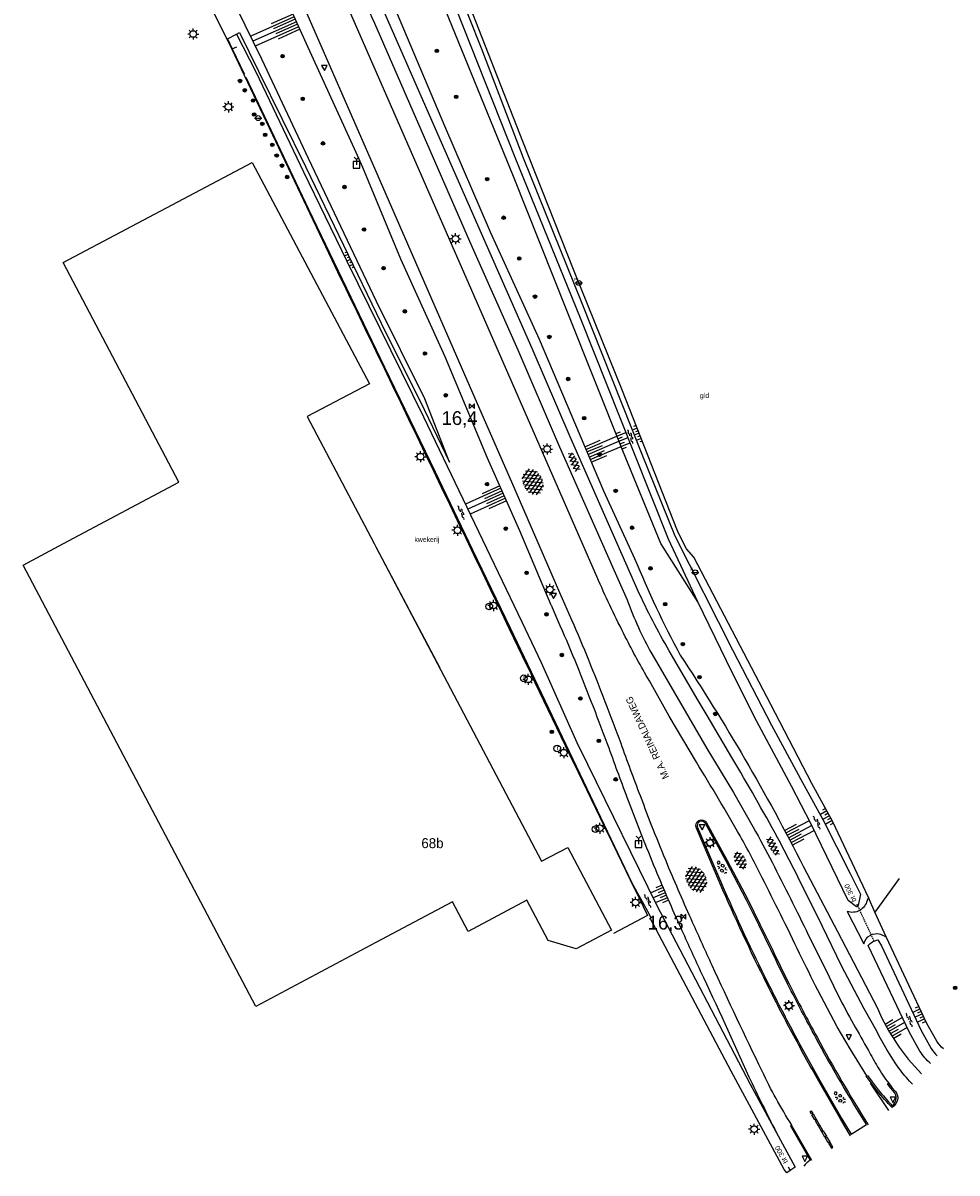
# Model space of a CAD drawing. Header units: metres. Extents: x 121538 to 126242, y 445257 to 454505.
# Tile 19 of 83: x 123936 to 124105, y 449886 to 450094. Entities that reach past the tile are written whole.
import ezdxf
from ezdxf.enums import TextEntityAlignment as Align

# ---------------------------------------------------------------- set-up
doc = ezdxf.new("R2010")
doc.units = ezdxf.units.M
doc.linetypes.add('STIPPELFIJN', pattern=[0.375, 0.25, -0.125])
for name, color, linetype in [('B01_T', 8, 'Continuous'), ('SYMBD01', 8, 'Continuous'), ('SYMBD04', 8, 'Continuous'), ('SYMBD05', 8, 'Continuous'), ('TEK-D05', 8, 'Continuous'), ('TEK-D06', 8, 'Continuous'), ('TEK-D19', 8, 'Continuous'), ('TEK-D20', 7, 'Continuous'), ('TER-T02', 8, 'RASTER'), ('TER-T09', 8, 'Continuous'), ('TOPOT06', 8, 'WALB'), ('TOPOT18', 8, 'STIPPELFIJN'), ('TOPOT21', 8, 'Continuous'), ('TOPOT22', 8, 'Continuous'), ('TOPOT23', 8, 'Continuous'), ('TOPOT26', 8, 'Continuous'), ('TOPOT30', 8, 'Continuous'), ('TOPOT50', 8, 'Continuous'), ('WAT-T00', 8, 'Continuous'), ('WEG-T01', 8, 'Continuous'), ('WEG-T21', 8, 'Continuous'), ('WEG-T23', 12, 'Continuous'), ('Z02', 8, 'Continuous')]:
    doc.layers.add(name, color=color, linetype=linetype)
doc.styles.add('ISO', font='provutr.shx')
doc.styles.add('rtw_iso', font='iso-rtw.shx')
doc.linetypes.add('RASTER', pattern='A,0.25,-0.25,[150,BLOK.SHX,S=0.25,R=0,X=0,Y=0],-0.25,0.25', length=1)
doc.linetypes.add('WALB', pattern='A,0.5,[155,BLOK.SHX,S=0.25,R=0,X=0,Y=0],0.5', length=1)

# ---------------------------------------------------------------- blocks, each defined once
blk = doc.blocks.new('asfalt-xl')
at = {"linetype": 'Continuous'}
for p, q in [((0.41, 2.41), (-1.51, 1.29)), ((0.41, 2.41), (-1.51, 1.29)), ((1.52, 1.29), (-0.43, 2.4)), ((1.52, 1.29), (-0.43, 2.4)), ((1.4, 1.54), (-1.75, -0.3)), ((1.4, 1.54), (-1.75, -0.3)), ((1.41, -1.53), (-1.75, 0.28)), ((1.41, -1.53), (-1.75, 0.28)), ((1.01, 2.03), (-1.74, 0.43)), ((1.01, 2.03), (-1.74, 0.43)), ((1.65, -0.94), (-1.64, 0.94)), ((1.65, -0.94), (-1.64, 0.94)), ((1.64, 0.96), (-1.63, -0.95)), ((1.64, 0.96), (-1.63, -0.95)), ((1.77, -0.29), (-1.4, 1.52)), ((1.77, -0.29), (-1.4, 1.52)), ((1.76, 0.3), (-1.39, -1.53)), ((1.76, 0.3), (-1.39, -1.53)), ((1.75, 0.44), (-1.02, 2.02)), ((1.75, 0.44), (-1.02, 2.02)), ((1.02, -2.03), (-1.74, -0.45)), ((1.02, -2.03), (-1.74, -0.45)), ((0.41, -2.41), (-1.49, -1.33)), ((0.41, -2.41), (-1.49, -1.33)), ((1.75, -0.43), (-1, -2.03)), ((1.75, -0.43), (-1, -2.03)), ((1.53, -1.28), (-0.41, -2.41)), ((1.53, -1.28), (-0.41, -2.41))]:
    blk.add_line(p, q, dxfattribs=at)
blk = doc.blocks.new('asfalt-m')
for p, q in [((-0.63, 0.38), (0.64, 1.04)), ((-0.63, 0.4), (0.66, -0.42)), ((-0.57, -0.3), (0.73, 0.38)), ((-0.53, 1.07), (0.74, 0.27)), ((-0.52, 1.14), (0.54, 1.69)), ((-0.43, 1.75), (0.63, 1.08)), ((-0.56, -0.38), (0.58, -1.1)), ((-0.49, -0.96), (0.67, -0.36)), ((-0.46, -1.19), (0.39, -1.73)), ((-0.34, -1.59), (0.57, -1.11))]:
    blk.add_line(p, q)
blk = doc.blocks.new('water-m')
at = {"linetype": 'Continuous'}
for centre, start, end in [((-0.01, 0.75), 129.7446, 230.2554), ((-0.32, 1.12), 309.7446, 50.2554), ((-0.32, 0.37), 309.7446, 50.2554), ((0.32, 0.01), 129.7446, 230.2554), ((0, 0.38), 309.7446, 50.2554), ((-0.01, -0.74), 129.7446, 230.2554), ((-0.32, -0.37), 309.7446, 50.2554), ((-0.32, -1.12), 309.7446, 50.2554), ((0, -0.37), 309.7446, 50.2554)]:
    blk.add_arc(centre, 0.244, start, end, dxfattribs=at)
blk = doc.blocks.new('talud')
for p, q in [((0, 0.75), (0.5, 0.75)), ((0, 0.5), (1, 0.5)), ((0, 0.25), (0.5, 0.25)), ((0, 0), (1, 0)), ((0, -0.25), (0.5, -0.25)), ((0, -0.5), (1, -0.5)), ((0, -0.75), (0.5, -0.75))]:
    blk.add_line(p, q)
blk = doc.blocks.new('asfalt-l')
for p, q in [((-0.93, 0.18), (0.7, 1.13)), ((-0.89, -0.52), (0.89, 0.52)), ((-0.89, 0.52), (0.89, -0.52)), ((-0.76, 1.01), (0.3, 1.62)), ((-0.7, 1.13), (0.93, 0.18)), ((-0.3, 1.62), (0.76, 1.01)), ((-0.93, -0.18), (0.7, -1.13)), ((-0.76, -1.01), (0.3, -1.62)), ((-0.7, -1.13), (0.93, -0.18)), ((-0.3, -1.62), (0.76, -1.01))]:
    blk.add_line(p, q)
blk = doc.blocks.new('beton-m')
for p, q in [((-0.68, 0.66), (-0.45, 0.52)), ((-0.45, 0.26), (-0.68, 0.13)), ((-0.23, 1.44), (-0.45, 1.31)), ((-0.45, 1.31), (-0.45, 1.05)), ((-0.45, 1.05), (-0.23, 0.92)), ((-0.45, 0.52), (-0.45, 0.26)), ((0, 1.31), (-0.23, 1.44)), ((-0.23, 0.92), (0, 1.05)), ((0, 1.05), (0, 1.31)), ((0, 0.52), (0.23, 0.66)), ((0, 0.26), (0, 0.52)), ((0.23, 0.13), (0, 0.26)), ((0.23, 0.66), (0.45, 0.52)), ((0.45, 0.26), (0.23, 0.13)), ((0.45, 0.52), (0.45, 0.26)), ((-0.45, -0.26), (-0.23, -0.13)), ((-0.45, -0.52), (-0.45, -0.26)), ((-0.23, -0.66), (-0.45, -0.52)), ((-0.23, -0.13), (0, -0.26)), ((0, -0.52), (-0.23, -0.66)), ((0, -0.26), (0, -0.52)), ((0, -1.05), (0.23, -0.92)), ((0.23, -0.92), (0.45, -1.05)), ((0.45, -0.26), (0.68, -0.13)), ((0.45, -0.52), (0.45, -0.26)), ((0.68, -0.66), (0.45, -0.52))]:
    blk.add_line(p, q)
blk = doc.blocks.new('Prov-grensst')
blk.add_line((-0.67, 0), (0.67, 0))
blk.add_circle((0, 0), 0.45)
at = {"style": 'ISO'}
blk.add_text('P', height=0.6, dxfattribs=at).set_placement((-0.61, 0.58), align=Align.MIDDLE)
blk = doc.blocks.new('lichtmast')
for p, q in [((-0.6, 0), (-1, 0)), ((-0.71, 0.71), (-0.42, 0.42)), ((0, 0.6), (0, 1)), ((0.42, 0.42), (0.71, 0.71)), ((0.6, 0), (1, 0)), ((-0.42, -0.42), (-0.71, -0.71)), ((0, -0.6), (0, -1)), ((0.42, -0.42), (0.71, -0.71))]:
    blk.add_line(p, q)
blk.add_circle((0, 0), 0.6)
blk = doc.blocks.new('kilometerpaal')
for p, q in [((-0.44, 0.44), (0.44, -0.44)), ((-0.44, -0.44), (-0.44, 0.44)), ((0.44, 0.44), (-0.44, -0.44)), ((0.44, -0.44), (0.44, 0.44))]:
    blk.add_line(p, q)
at = {"style": 'rtw_iso'}
blk.add_attdef('KILOMETERPAAL', (0.59, 0.87), '', height=2.5, dxfattribs=at)
blk = doc.blocks.new('BOOM')
for radius in [0.315, 0.225, 0.135]:
    blk.add_circle((0, 0), radius)
blk = doc.blocks.new('verkeersbord')
for p, q in [((0.5, 0.32), (-0.5, 0.32)), ((-0.5, 0.32), (0, -0.6)), ((0, -0.6), (0.5, 0.32))]:
    blk.add_line(p, q)
blk = doc.blocks.new('kolk')
blk.add_circle((0, 0), 0.6)
at = {"style": 'ISO'}
blk.add_text('r', height=0.933, dxfattribs=at).set_placement((0.06, -0.33), align=Align.CENTER)
blk = doc.blocks.new('wegwijzer-mp')
for q in [(-0.42, 1.42), (0.42, 1.42), (0, 0)]:
    blk.add_line((0, 1), q)
blk.add_lwpolyline([(-0.6, -0.6), (0.6, -0.6), (0.6, 0.6), (-0.6, 0.6)], close=True)

msp = doc.modelspace()

# ---------------------------------------------------------------- linework, layer by layer
at = {"layer": 'B01_T'}
for points in [[(123943.46, 450000), (123964.34, 450011.16), (123943.36, 450050.9), (123977.63, 450069.02), (123998.82, 450028.92), (123987.58, 450023.01), (123999.7, 450000)], [(124000, 449927.71), (123978.24, 449916.15), (123936.12, 449996.08), (123943.46, 450000)], [(123999.7, 450000), (124000, 449999.44)], [(123999.7, 450000), (124000, 449999.44)], [(124000, 449999.44), (124011.56, 449977.5)], [(124000, 449999.44), (124030.01, 449942.47), (124034.74, 449944.97), (124042.67, 449929.95)], [(124042.67, 449929.95), (124036.23, 449926.57), (124031.21, 449928.12), (124027.34, 449935.41), (124016.72, 449929.75), (124013.89, 449935.08), (124000, 449927.71)]]:
    msp.add_lwpolyline(points, dxfattribs=at)
at = {"layer": 'TER-T02', "flags": 128}
for points in [[(124089.16, 449935.91), (124082.74, 449949.57), (124078.93, 449956.57), (124071.51, 449970.87), (124057.53, 449997.56), (124056.26, 449999.07), (124054.82, 450001.8), (124054.47, 450002.62), (124044.62, 450027.66), (124035.89, 450049.35), (124026.61, 450072.84), (124017.53, 450095.96), (124000.61, 450138.57), (123997.43, 450147.02)], [(123959.33, 450118.64), (123969.07, 450096.69), (123970.71, 450096.02), (123973.9, 450089.56)], [(123974, 450089.62), (123974.8, 450090)], [(123973.9, 450089.56), (123974, 450089.62)], [(124094.72, 449939.36), (124090.35, 449933.21)], [(124090.35, 449933.21), (124089.16, 449935.91)], [(124092.38, 449928.78), (124090.35, 449933.21)], [(124074.65, 449887.12), (124075.02, 449886.41)]]:
    msp.add_lwpolyline(points, dxfattribs=at)
for points in [[(123973.9, 450089.56), (123992.57, 450050.24, -0.00089), (124024.14, 449984.57, 0.002132), (124049.17, 449932.62), (124043.01, 449929.38)], [(124102.73, 449908.47, -0.073021), (124101.53, 449909.87), (124099.73, 449913.08), (124092.38, 449928.78)]]:
    msp.add_lwpolyline(points, format="xyb", dxfattribs=at)
at = {"layer": 'TER-T09'}
for points in [[(124058.29, 449989.46), (124051.6, 449999.99), (124044.7, 450016.8), (124034.57, 450042.21), (124024.92, 450066.48), (124011.47, 450099.53)], [(123974.74, 450092.28), (123975.33, 450092.58), (123978.76, 450085.6), (123987.31, 450068.22), (124000.93, 450039.91), (124008.72, 450024.27), (124013.31, 450014.77)]]:
    msp.add_lwpolyline(points, dxfattribs=at)
for points in [[(124046.83, 449997.31, 0.026404), (124055.1, 449979.81, -0.028245), (124077.43, 449941.44), (124083.54, 449929.72), (124090.81, 449915.81, 0.093418), (124098.77, 449903.94)], [(124031.72, 449988.83), (124033.32, 449985.17, -0.006367), (124036.36, 449977.99, -0.005997), (124042.16, 449962.98, 0.005047), (124045.68, 449953.45, 0.008461), (124050.6, 449940.99, 0.006001), (124055.18, 449930.37, 0.001526), (124058.73, 449922.61, -0.006347), (124067.49, 449903.42, 0.004801), (124072.46, 449893.4)], [(124089.16, 449935.91), (124088.91, 449935.34, -0.456932), (124085.34, 449933.36), (124088.33, 449927.52, -0.423044), (124091.33, 449929.26), (124092.38, 449928.78)]]:
    msp.add_lwpolyline(points, format="xyb", dxfattribs=at)
at = {"layer": 'TOPOT06', "flags": 128}
for points in [[(123973.13, 450091.47), (123974, 450089.62)], [(123974, 450089.62), (123976.14, 450085.08)], [(124075.02, 449886.41), (124074.4, 449885.98), (124073.91, 449886.64), (124064.33, 449904.42), (124049.68, 449932.12), (124049.81, 449932.16), (124049.54, 449932.79), (124046.41, 449938.46), (124024.38, 449984.7), (124017.54, 449998.8), (124010.77, 450012.92), (124001.62, 450031.93), (123987.88, 450060.54), (123976.52, 450084.42)], [(124026.4, 449985.84), (124029.94, 449978.45), (124036.36, 449963.99), (124038.31, 449960.05), (124050.8, 449934.54), (124067.74, 449902.08), (124072.46, 449893.4)], [(124072.46, 449893.4), (124075.92, 449887.03), (124075.02, 449886.41)]]:
    msp.add_lwpolyline(points, dxfattribs=at)
at = {"layer": 'TOPOT18', "flags": 128}
msp.add_lwpolyline([(124090.21, 449927.98), (124087.1, 449934.67)], dxfattribs=at)
at = {"layer": 'TOPOT50'}
for points in [[(123981.83, 450145.13, -0.402774), (123983.35, 450144.57), (124002.5, 450099.17), (124012.4, 450075.66), (124020.68, 450056.5), (124029.54, 450037.01), (124041.19, 450009.54), (124046.83, 449997.31)], [(124031.72, 449988.83), (124026.07, 450002.34), (124020.19, 450015.45), (124012.52, 450033.83), (124004.5, 450051.56), (123997.66, 450068.16), (123996.42, 450070.88), (123987.71, 450089.87), (123981.92, 450102.77), (123977.23, 450113.41), (123971.17, 450126.56, -0.407774), (123972.14, 450128.52, 0.407774)], [(124013.31, 450014.77), (124008.85, 450026.24), (124000.11, 450043.88), (123987.8, 450069.79), (123979.33, 450087.78), (123964.25, 450118.63), (123963.5, 450121.72, -0.004599), (123963.46, 450122.09)]]:
    msp.add_lwpolyline(points, format="xyb", dxfattribs=at)
at = {"layer": 'WAT-T00'}
for points in [[(124058.29, 449989.46), (124053, 450000.78), (124046.82, 450016.26), (124037.04, 450040.84), (124025.19, 450069.95), (124006.49, 450117.26), (123995.79, 450144.29), (123994.63, 450147.38), (123996, 450147.93), (123997.21, 450144.86), (124000.3, 450137.06), (124019.1, 450089.65), (124026.66, 450069.91), (124037.29, 450043.59), (124048.14, 450016.18), (124054.12, 450001.41)], [(123973.13, 450091.47), (123974.74, 450092.28)], [(123974.74, 450092.28), (123978.27, 450085.44), (123986.9, 450067.35), (123994.71, 450051.16), (124008.63, 450022.97), (124022.13, 449994.75), (124026.4, 449985.84)], [(124054.12, 450001.41), (124064.55, 449980.74), (124071.63, 449967.1), (124076.86, 449957.41), (124080.94, 449950.03), (124085.84, 449940.22), (124087.73, 449936.48), (124087.33, 449934.41), (124086.98, 449934.21), (124085.5, 449935.32), (124078.77, 449949.28), (124075.23, 449956.06), (124068.51, 449968.69), (124063.46, 449978.79), (124058.29, 449989.46)]]:
    msp.add_lwpolyline(points, dxfattribs=at)
msp.add_lwpolyline([(124100.41, 449905.81, -0.075372), (124098.49, 449908.07), (124096.58, 449911.46), (124089.09, 449927.2, -0.159397), (124090.86, 449928.19), (124091.52, 449927.16), (124098.71, 449911.8), (124100.55, 449908.53, 0.057381), (124101.61, 449907.19)], format="xyb", dxfattribs=at)
at = {"layer": 'WEG-T01'}
for points in [[(124097.16, 449902.1, -0.006901), (124096.9, 449902.33, -0.031297), (124094.69, 449904.95, -0.029326), (124090.67, 449911.66), (124088.39, 449915.73), (124084.3, 449923.51), (124080.84, 449930.61), (124076.37, 449939.63, 0.008576), (124072.78, 449946.64, 0.008713), (124064.45, 449961.24), (124059.95, 449968.83), (124058.34, 449971.6), (124053.51, 449979.88, -0.0247), (124047.74, 449990.87), (124045.27, 449996.44), (124035.15, 450019.34), (124028.28, 450035.33), (124019.09, 450056.19), (124011.85, 450072.65), (124001.48, 450096.35, 0.004466), (123995.32, 450110.4), (123988.13, 450126.89), (123979.74, 450146.9)], [(124088.86, 449903.57), (124085.88, 449908.48), (124083.52, 449912.46), (124080.01, 449919.07, -0.001864), (124076.7, 449925.73, 0.003497), (124073.24, 449932.87, 0.003332), (124069.91, 449939.46, 0.012728), (124065.96, 449947.03, 0.007099), (124058.02, 449960.42), (124053.08, 449968.72), (124049.51, 449975.15, -0.015801), (124045.15, 449983.14, -0.01515), (124040.31, 449993.32), (124040.19, 449993.59), (124030.19, 450016.57), (124013.41, 450054.96), (123995.05, 450096.96), (123984.49, 450121.12), (123984.6, 450121.2)], [(124075.28, 449894.66, -0.031161), (124069.91, 449904.44, -0.006254), (124060.88, 449923.59, -0.001525), (124057.34, 449931.34, -0.005996), (124052.78, 449941.89, -0.008462), (124047.89, 449954.28, -0.005058), (124044.38, 449963.79, 0.006006), (124038.55, 449978.87, 0.006372), (124035.48, 449986.12), (124033.79, 449989.99), (124033.32, 449991.07), (124024.59, 450011.14), (124018.37, 450025.34), (123998.97, 450069.89), (123991.55, 450086.88), (123983.35, 450105.69), (123977.01, 450120.14)], [(123993.01, 450109.44, 0.003428), (123999.73, 450094.27), (124009.74, 450071.29), (124016.97, 450054.79), (124025.68, 450035.09), (124033.01, 450018.1), (124043.1, 449995.22), (124045.49, 449989.79, 0.037684), (124049.94, 449980.04), (124055.59, 449970.36), (124059.89, 449962.88), (124064.71, 449954.94), (124068.32, 449948.61, -0.005345), (124071.72, 449942.27, -0.005497), (124078.27, 449929.14), (124081.19, 449923.26), (124083.7, 449918.12, 0.006057), (124086.45, 449912.97, 0.001462), (124089.16, 449908.17, 0.015696), (124090.82, 449905.24, 0.046145), (124092.84, 449902.28)], [(124085.95, 449892.69), (124084.17, 449895.67), (124080.18, 449902.63, -0.007134), (124075.36, 449911.36, -0.006299), (124070.77, 449920.26, -0.014404), (124062.34, 449938.36), (124058.02, 449948.47, -0.992209), (124059.86, 449949.4), (124063.61, 449942.61), (124067.34, 449935.54), (124069.53, 449931.05), (124071.72, 449926.56, 0.005226), (124074.8, 449920.25, 0.008764), (124079.86, 449910.57, 0.016641), (124089.14, 449894.71)], [(124092.84, 449902.28), (124093.43, 449901.47), (124094.06, 449900.72, -0.202002), (124094.47, 449899.46, -0.194664), (124093.48, 449897.82, -0.023319), (124090.74, 449900.88), (124089.65, 449902.34)]]:
    msp.add_lwpolyline(points, format="xyb", dxfattribs=at)
for points in [[(124089.65, 449902.34), (124088.77, 449903.52), (124088.86, 449903.57)], [(124089.65, 449902.34), (124089.58, 449902.29), (124089.51, 449902.24), (124092.82, 449897.28)], [(124078.92, 449888.22), (124075.26, 449894.65)]]:
    msp.add_lwpolyline(points, dxfattribs=at)
for points in [[(124079.1, 449896.77), (124078.85, 449896.62), (124078.59, 449897.07), (124078.82, 449897.24)], [(124079.15, 449896.68), (124079.71, 449895.74), (124079.46, 449895.59), (124078.9, 449896.54)], [(124079.76, 449895.65), (124079.51, 449895.5), (124080.07, 449894.55), (124080.32, 449894.71)], [(124080.37, 449894.62), (124080.12, 449894.47), (124080.67, 449893.52), (124080.94, 449893.67)], [(124080.99, 449893.59), (124081.55, 449892.64), (124081.28, 449892.48), (124080.72, 449893.43)], [(124081.6, 449892.55), (124082.16, 449891.61), (124081.89, 449891.45), (124081.33, 449892.4)], [(124082.21, 449891.52), (124081.94, 449891.36), (124082.46, 449890.47), (124082.72, 449890.66)]]:
    msp.add_lwpolyline(points, close=True, dxfattribs=at)
at = {"layer": 'WEG-T21'}
msp.add_lwpolyline([(124088.81, 449894.78, -0.016426), (124079.65, 449910.46, -0.008764), (124074.59, 449920.15, -0.005225), (124071.51, 449926.45), (124069.31, 449930.94), (124067.12, 449935.43), (124063.4, 449942.5), (124059.65, 449949.29, 0.998295), (124058.24, 449948.57), (124062.55, 449938.45, 0.014404), (124070.98, 449920.37, 0.006299), (124075.57, 449911.48, 0.007134), (124080.39, 449902.75), (124084.37, 449895.79), (124086.03, 449893.02)], format="xyb", close=True, dxfattribs=at)
for points in [[(124088.86, 449903.57), (124089, 449903.65), (124089.85, 449902.49), (124090.94, 449901.04, 0.021948), (124093.49, 449898.17, 0.168471), (124094.21, 449899.49, 0.200635), (124093.86, 449900.55), (124093.22, 449901.32), (124092.63, 449902.13), (124092.84, 449902.28)], [(124075.26, 449894.65), (124075.07, 449894.52), (124078.61, 449888.3, 0.087802), (124077.46, 449887.23)]]:
    msp.add_lwpolyline(points, format="xyb", dxfattribs=at)
msp.add_lwpolyline([(124075.28, 449894.66), (124075.26, 449894.65)], dxfattribs=at)
at = {"layer": 'WEG-T23'}
for points in [[(124060.74, 449946.49), (124061.19, 449945.54), (124060.24, 449945.09), (124059.79, 449946.05), (124060.74, 449946.49)], [(124074.97, 449917), (124075.47, 449916.09), (124074.56, 449915.59), (124074.06, 449916.5), (124074.97, 449917)]]:
    msp.add_lwpolyline(points, dxfattribs=at)

# ---------------------------------------------------------------- block references
at = {"layer": 'SYMBD01'}
for name, p, rotation in [('asfalt-m', (124035.88, 450014.84), 203.9672159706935), ('asfalt-xl', (124028.43, 450011.18), 204.3348950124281), ('asfalt-m', (124071.89, 449945.13), 27.96787931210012), ('asfalt-l', (124065.98, 449942.6), 27.4087633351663), ('asfalt-xl', (124057.96, 449939.16), 26.30017177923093), ('beton-m', (124062.71, 449941.2), 22.64961558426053), ('beton-m', (124084.06, 449899.52), 31.8549523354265)]:
    msp.add_blockref(name, p, dxfattribs=dict(at, rotation=rotation))
at = {"layer": 'SYMBD04', "linetype": 'Continuous', "yscale": 2}
for p, xscale, zscale, rotation in [((123985.61, 450094.55), 8.61536217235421, 8.61536217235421, 204.1756364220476), ((123995.37, 450051.47), 0.721111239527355, 0.721111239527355, 205.685730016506), ((124047.64, 450019.98), 0.934942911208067, 0.934942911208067, 201.4673397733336), ((124038.39, 450016.15), 6.099336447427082, 6.099336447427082, 22.98855609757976), ((124044, 450018.54), 1.774098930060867, 1.774098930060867, 21.7352885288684), ((124023.04, 450009.12), 7.013391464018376, 7.013391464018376, 204.4163895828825)]:
    msp.add_blockref('talud', p, dxfattribs=dict(at, xscale=xscale, zscale=zscale, rotation=rotation))
at = {"layer": 'SYMBD04', "yscale": 2}
for p, xscale, zscale, rotation in [((124082.13, 449950.7), 1.334919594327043, 1.334919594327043, 208.5714486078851), ((124074.69, 449946.71), 4.840968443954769, 4.840968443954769, 27.78304211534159), ((124052.39, 449936.76), 2.399459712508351, 2.399459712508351, 203.1735729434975), ((124098.93, 449914.8), 1.459643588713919, 1.459643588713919, 205.1938709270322), ((124092.92, 449911.66), 3.259278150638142, 3.259278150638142, 29.77313556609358)]:
    msp.add_blockref('talud', p, dxfattribs=dict(at, xscale=xscale, zscale=zscale, rotation=rotation))
at = {"layer": 'SYMBD05', "linetype": 'Continuous', "rotation": 20.6105427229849}
msp.add_blockref('water-m', (124046.17, 450019.4), dxfattribs=at)
at = {"layer": 'SYMBD05'}
for p, rotation in [((124015.54, 450005.65), 24.59524200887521), ((124079.94, 449949.49), 27.40207481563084), ((124049.3, 449935.33), 27.0161243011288), ((124096.66, 449913.72), 25.43167235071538)]:
    msp.add_blockref('water-m', p, dxfattribs=dict(at, rotation=rotation))
at = {"layer": 'TOPOT21'}
for p in [(123966.93, 450092.32), (123973.29, 450079.13), (124014.41, 450055.23), (124031, 450017.14), (124008.05, 450015.75), (124014.76, 450002.41), (124031.48, 449991.69), (124021.27, 449988.79), (124027.59, 449975.41), (124034.02, 449962.12), (124040.54, 449948.43), (124060.49, 449945.8), (124047.02, 449934.98), (124074.77, 449916.3), (124068.48, 449893.91)]:
    msp.add_blockref('lichtmast', p, dxfattribs=at)
at = {"layer": 'TOPOT22'}
for p in [(123978.69, 450077.08), (124036.73, 450047.22), (124057.8, 449994.79)]:
    msp.add_blockref('Prov-grensst', p, dxfattribs=at)
at = {"layer": 'TOPOT23'}
for p in [(124020.53, 449988.6), (124026.79, 449975.6), (124032.84, 449962.88), (124039.77, 449948.27)]:
    msp.add_blockref('kolk', p, dxfattribs=at)
at = {"layer": 'TOPOT26'}
for p in [(123983.11, 450088.3), (124011.04, 450089.26), (123975.39, 450083.81), (123976.26, 450082.13), (123977.77, 450080.26), (123986.76, 450080.57), (124014.54, 450080.94), (123977.96, 450077.74), (123979.43, 450076.05), (123979.95, 450074.05), (123981.24, 450072.25), (123990.43, 450072.51), (123982.05, 450070.3), (123983, 450068.48), (123983.94, 450066.41), (123994.32, 450064.6), (124020.14, 450066.04), (124023.12, 450059.04), (123997.85, 450056.91), (124025.95, 450051.66), (124001.39, 450049.91), (124028.8, 450044.74), (124005.24, 450042.07), (124031.41, 450037.44), (124008.88, 450034.43), (124034.81, 450029.82), (124012.65, 450026.87), (124037.71, 450022.72), (124040.51, 450016.12), (124020.12, 450010.76), (124043.4, 450009.55), (124023.51, 450002.71), (124046.38, 450002.88), (124027.28, 449994.7), (124049.71, 449995.51), (124052.38, 449989.02), (124030.89, 449987.2), (124055.57, 449981.8), (124033.66, 449979.83), (124058.58, 449975.82), (124037.02, 449971.93), (124061.44, 449969.14), (124031.85, 449965.91), (124040.37, 449964.28), (124043.42, 449957.29), (124104.88, 449919.53)]:
    msp.add_blockref('BOOM', p, dxfattribs=at)
at = {"layer": 'TOPOT30'}
for name, p in [('verkeersbord', (123990.67, 450086.3)), ('wegwijzer-mp', (123996.51, 450068.6)), ('verkeersbord', (124032.17, 449990.65)), ('verkeersbord', (124059.05, 449948.76)), ('wegwijzer-mp', (124047.52, 449945.57)), ('verkeersbord', (124085.63, 449910.71)), ('verkeersbord', (124093.6, 449899.37)), ('verkeersbord', (124077.65, 449888.68))]:
    msp.add_blockref(name, p, dxfattribs=at)
ref = msp.add_blockref('kilometerpaal', (124017.39, 450024.89), dxfattribs=at)
ref.add_attrib('KILOMETERPAAL', '16,4', (124011.89, 450021.49), dxfattribs={"height": 2.5, "style": 'rtw_iso'})
ref = msp.add_blockref('kilometerpaal', (124055.69, 449932.42), dxfattribs=at)
ref.add_attrib('KILOMETERPAAL', '16,3', (124049.21, 449930.08), dxfattribs={"height": 2.5, "style": 'rtw_iso'})

# ---------------------------------------------------------------- texts
at = {"layer": 'TEK-D05', "style": 'ISO'}
msp.add_text('gld', height=0.9, dxfattribs=at).set_placement((124058.66, 450026.38))
at = {"layer": 'TEK-D06', "style": 'ISO'}
msp.add_text('M.A. REINALDAWEG', height=1.25, rotation=114.8033, dxfattribs=at).set_placement((124053.11, 449957.71))
at = {"layer": 'TEK-D19', "style": 'ISO'}
msp.add_text('kwekerij', height=0.9, dxfattribs=at).set_placement((124006.97, 450000.31))
at = {"layer": 'TEK-D20', "style": 'ISO'}
for rotation, p in [(114.8368, (124087.02, 449935.32)), (118.5271, (124074.62, 449888))]:
    msp.add_text('bt 300', height=0.9, rotation=rotation, dxfattribs=at).set_placement(p)
at = {"layer": 'Z02', "style": 'ISO'}
msp.add_text('68b', height=1.8, dxfattribs=at).set_placement((124008.23, 449944.83))

doc.saveas('drawing.dxf')
